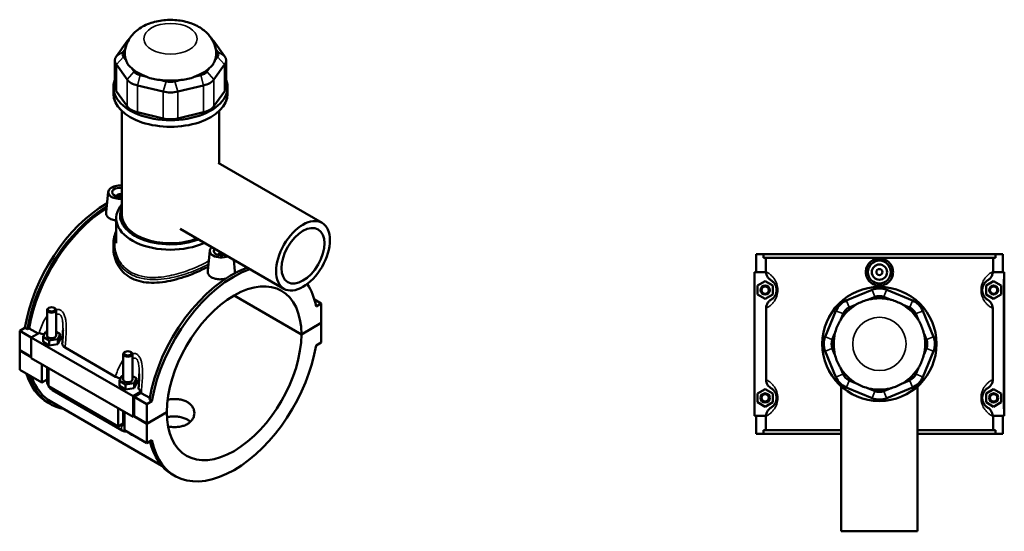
# Model space of a CAD drawing. Header units: millimetres. Extents: x -251 to 971, y -113 to 1159.
# Tile 8 of 8: x -102 to 544, y 823 to 1159. Entities that reach past the tile are written whole.
import ezdxf

# ---------------------------------------------------------------- set-up
doc = ezdxf.new("R2010")
doc.units = ezdxf.units.MM
doc.layers.add('Visible (ANSI)', color=7, linetype='Continuous', lineweight=50)
doc.layers.add('Visible Narrow (ANSI)', color=7, linetype='Continuous', lineweight=35)

msp = doc.modelspace()

# ---------------------------------------------------------------- linework, layer by layer
at = {"layer": 'Visible (ANSI)'}
for p, q in [((-31.61, 1144.96), (-38.63, 1135.18)), ((32.41, 1135.18), (25.39, 1144.96)), ((-34.01, 1138.16), (-32.78, 1139.87)), ((26.56, 1139.87), (27.79, 1138.16)), ((-39.58, 1132.42), (-39.58, 1114.82)), ((-32.26, 1132.4), (-34.01, 1134.84)), ((27.79, 1134.84), (26.04, 1132.4)), ((33.36, 1132.42), (33.36, 1114.82)), ((-38.63, 1129.66), (-31.61, 1119.87)), ((-26.99, 1125.06), (-28.74, 1127.5)), ((22.52, 1127.5), (20.77, 1125.06)), ((25.39, 1119.87), (32.41, 1129.66)), ((-18.7, 1121.7), (-22.93, 1122.71)), ((-5.98, 1118.66), (-10.21, 1119.67)), ((3.99, 1119.67), (-0.24, 1118.66)), ((16.71, 1122.71), (12.48, 1121.7)), ((-40.61, 1110.49), (-40.61, 1114.82)), ((-31.61, 1102.27), (-38.63, 1112.06)), ((-24.84, 1115.96), (-7.89, 1111.91)), ((1.67, 1111.91), (18.62, 1115.96)), ((32.41, 1112.06), (25.39, 1102.27)), ((34.39, 1110.49), (34.39, 1114.82)), ((-34.99, 1030.76), (-34.99, 1099.08)), ((28.76, 1064.82), (28.76, 1099.08)), ((-7.89, 1094.32), (-24.84, 1098.37)), ((18.62, 1098.37), (1.67, 1094.32)), ((28.15, 1065.17), (96.36, 1025.79)), ((-43.97, 1046.13), (-45.41, 1032.72)), ((-38.49, 1043.41), (-38.49, 1043.21)), ((-38.74, 1012.46), (-38.74, 1028.71)), ((3.15, 1021.87), (71.36, 982.49)), ((-40.61, 1011.26), (-40.61, 1009.44)), ((22.78, 1007.59), (21.34, 994.19)), ((28.27, 1004.68), (28.27, 1004.87)), ((32.27, 1004.68), (32.27, 1004.87)), ((381.27, 1005.23), (381.27, 993.43)), ((381.27, 1005.23), (386.08, 1005.23)), ((386.08, 1005.23), (538.46, 1005.23)), ((386.08, 1002.87), (386.08, 1005.23)), ((538.46, 1002.87), (386.08, 1002.87)), ((387.64, 993.76), (387.64, 1002.87)), ((536.91, 993.76), (536.91, 1002.87)), ((538.46, 1005.23), (538.46, 1002.87)), ((538.46, 1005.23), (543.27, 1005.23)), ((543.27, 1005.23), (543.27, 993.43)), ((38.4, 1001.52), (39.2, 994.13)), ((387.86, 993.43), (380.27, 993.43)), ((380.27, 993.43), (380.27, 899.03)), ((536.69, 993.43), (543.77, 993.43)), ((543.77, 993.43), (544.27, 993.43)), ((544.27, 899.03), (544.27, 993.43)), ((382.27, 984.52), (387.27, 987.41)), ((382.27, 978.75), (382.27, 984.52)), ((387.27, 987.41), (392.27, 984.52)), ((392.27, 984.52), (392.27, 978.75)), ((537.27, 987.41), (532.27, 984.52)), ((532.27, 984.52), (532.27, 978.75)), ((542.27, 984.52), (537.27, 987.41)), ((542.27, 978.75), (542.27, 984.52)), ((82.8, 952.45), (38.57, 977.99)), ((38.64, 978.03), (82.8, 952.54)), ((387.27, 975.86), (382.27, 978.75)), ((392.27, 978.75), (387.27, 975.86)), ((457.49, 981.75), (440.54, 974.73)), ((455.18, 975.38), (459.4, 977.13)), ((465.14, 977.13), (469.37, 975.38)), ((484.01, 974.73), (467.06, 981.75)), ((532.27, 978.75), (537.27, 975.86)), ((537.27, 975.86), (542.27, 978.75)), ((-82.87, 969.94), (-83.3, 969.7)), ((-79.48, 969.94), (-79.05, 969.7)), ((91.35, 975.42), (95.88, 972.8)), ((95.88, 972.8), (92.48, 970.84)), ((95.88, 960.09), (95.88, 972.8)), ((387.86, 969.62), (387.86, 922.85)), ((442.45, 970.11), (446.68, 971.86)), ((477.87, 971.86), (482.09, 970.11)), ((536.69, 922.85), (536.69, 969.62)), ((-84.17, 968.47), (-84.17, 951.74)), ((-78.17, 968.47), (-78.17, 951.74)), ((433.78, 967.97), (426.75, 951.02)), ((436.64, 961.83), (438.39, 966.05)), ((486.15, 966.05), (487.9, 961.83)), ((497.79, 951.02), (490.77, 967.97)), ((-102.11, 954.84), (-98.7, 956.81)), ((-97.03, 955.84), (-98.7, 956.81)), ((82.8, 952.54), (95.88, 960.09)), ((95.88, 960.01), (82.8, 952.45)), ((95.81, 960.05), (95.88, 960.01)), ((95.88, 947.29), (95.88, 960.01)), ((-102.11, 954.84), (-94.47, 950.43)), ((-102.11, 942.12), (-102.11, 954.84)), ((-95.93, 956.48), (-97.03, 955.84)), ((-89.97, 953.03), (-95.93, 956.48)), ((-89.1, 953.53), (-94.47, 950.43)), ((-94.47, 950.43), (-94.47, 936.9)), ((-94.47, 950.43), (-27.72, 911.89)), ((-86.75, 950.88), (-85.26, 954.1)), ((-86.75, 947.61), (-86.75, 950.88)), ((-82.67, 948.52), (-86.75, 950.88)), ((-85.26, 954.1), (-84.17, 954.26)), ((-78.17, 954.09), (-75.6, 952.6)), ((-75.6, 952.6), (-77.09, 949.38)), ((-75.6, 949.34), (-75.6, 952.6)), ((431.37, 949.1), (433.12, 953.33)), ((491.42, 953.33), (493.17, 949.1)), ((-86.75, 947.61), (-82.67, 945.25)), ((-77.09, 949.38), (-82.67, 948.52)), ((-82.67, 945.25), (-82.67, 948.52)), ((-82.67, 945.25), (-77.09, 946.12)), ((-77.09, 946.12), (-77.09, 949.38)), ((-77.09, 946.12), (-75.6, 949.34)), ((-72.26, 943.81), (-39.19, 924.71)), ((92.48, 945.33), (95.88, 947.29)), ((-102.11, 942.12), (-94.47, 937.72)), ((-102.11, 942.04), (-102.03, 942.08)), ((-102.11, 929.33), (-102.11, 942.04)), ((-94.47, 937.63), (-102.11, 942.04)), ((-34.11, 922.83), (-34.11, 939.57)), ((-32.81, 941.04), (-33.23, 940.79)), ((-29.41, 941.04), (-28.99, 940.79)), ((-28.11, 922.83), (-28.11, 939.57)), ((426.75, 941.45), (433.78, 924.5)), ((433.12, 939.14), (431.37, 943.36)), ((490.77, 924.5), (497.79, 941.45)), ((493.17, 943.36), (491.42, 939.14)), ((-94.47, 936.9), (-27.72, 898.36)), ((-87.54, 920.92), (-87.54, 932.9)), ((-84.17, 930.96), (-84.17, 922.14)), ((-102.11, 929.33), (-87.54, 920.92)), ((-83.3, 930.45), (-83.3, 918.47)), ((-36.69, 921.97), (-35.19, 925.19)), ((-35.19, 925.19), (-34.11, 925.36)), ((-28.11, 925.19), (-25.53, 923.7)), ((438.39, 926.41), (436.64, 930.64)), ((487.9, 930.64), (486.15, 926.41)), ((-84.17, 922.86), (-87.54, 920.92)), ((-83.3, 918.47), (-37.48, 892.01)), ((-36.69, 918.71), (-36.69, 921.97)), ((-32.61, 919.62), (-36.69, 921.97)), ((-36.69, 918.71), (-32.61, 916.35)), ((-27.03, 920.48), (-32.61, 919.62)), ((-32.61, 916.35), (-32.61, 919.62)), ((-25.53, 923.7), (-27.03, 920.48)), ((-27.03, 917.21), (-27.03, 920.48)), ((-27.03, 917.21), (-25.53, 920.43)), ((-25.53, 920.43), (-25.53, 923.7)), ((437.27, 918.28), (437.27, 823.23)), ((446.68, 920.6), (442.45, 922.35)), ((482.09, 922.35), (477.87, 920.6)), ((487.27, 918.28), (487.27, 823.23)), ((-80.55, 915.87), (-34.73, 889.41)), ((-32.61, 916.35), (-27.03, 917.21)), ((-27.72, 911.89), (-22.35, 914.99)), ((-27.72, 898.36), (-27.72, 911.89)), ((-22.5, 914.09), (-27.01, 911.49)), ((-27.01, 911.49), (-18.67, 906.67)), ((-27.01, 911.49), (-27.01, 898.77)), ((-16.74, 910.76), (-22.28, 913.95)), ((382.27, 913.72), (387.27, 916.61)), ((382.27, 907.95), (382.27, 913.72)), ((387.27, 916.61), (392.27, 913.72)), ((392.27, 913.72), (392.27, 907.95)), ((440.54, 917.73), (457.49, 910.71)), ((459.4, 915.33), (455.18, 917.08)), ((469.37, 917.08), (465.14, 915.33)), ((467.06, 910.71), (484.01, 917.73)), ((537.27, 916.61), (532.27, 913.72)), ((532.27, 913.72), (532.27, 907.95)), ((542.27, 913.72), (537.27, 916.61)), ((542.27, 907.95), (542.27, 913.72)), ((-82.05, 906.83), (-83.72, 907.8)), ((-81.29, 908.15), (-8.85, 866.33)), ((-15.26, 908.63), (-18.67, 906.67)), ((-18.67, 906.67), (-18.67, 893.95)), ((-15.26, 908.63), (-16.93, 909.6)), ((387.27, 905.06), (382.27, 907.95)), ((392.27, 907.95), (387.27, 905.06)), ((532.27, 907.95), (537.27, 905.06)), ((537.27, 905.06), (542.27, 907.95)), ((-37.48, 892.01), (-37.48, 903.99)), ((-34.11, 893.24), (-34.11, 902.05)), ((-33.23, 901.54), (-33.23, 889.56)), ((-27.01, 898.77), (-27.72, 898.36)), ((-18.67, 893.87), (-27.08, 898.73)), ((-27.01, 898.77), (-18.67, 893.95)), ((-18.67, 893.95), (-5.59, 901.5)), ((-5.59, 901.42), (-18.67, 893.87)), ((-5.66, 901.46), (-5.59, 901.42)), ((380.27, 899.03), (387.86, 899.03)), ((381.27, 899.03), (381.27, 887.23)), ((387.64, 889.59), (387.64, 898.71)), ((543.77, 899.03), (536.69, 899.03)), ((536.91, 889.59), (536.91, 898.71)), ((543.27, 899.03), (543.27, 887.23)), ((544.27, 899.03), (543.77, 899.03)), ((-34.11, 893.95), (-37.48, 892.01)), ((-18.67, 893.87), (-18.67, 881.15)), ((-33.23, 889.56), (-18.67, 881.15)), ((386.08, 887.23), (381.27, 887.23)), ((437.27, 889.59), (386.08, 889.59)), ((386.08, 887.23), (386.08, 889.59)), ((386.08, 887.23), (437.27, 887.23)), ((538.46, 889.59), (487.27, 889.59)), ((487.27, 887.23), (538.46, 887.23)), ((538.46, 889.59), (538.46, 887.23)), ((543.27, 887.23), (538.46, 887.23)), ((-18.67, 881.15), (-15.26, 883.12)), ((-0.28, 859.62), (-1.95, 860.59)), ((437.27, 823.23), (487.27, 823.23))]:
    msp.add_line(p, q, dxfattribs=at)
for centre, radius in [((462.27, 993.43), 7.5), ((462.27, 993.43), 5), ((462.27, 993.43), 2), ((387.27, 981.63), 3), ((387.27, 981.63), 2.4), ((462.27, 946.23), 37.5), ((537.27, 981.63), 3), ((537.27, 981.63), 2.4), ((387.27, 910.83), 3), ((387.27, 910.83), 2.4), ((537.27, 910.83), 3), ((537.27, 910.83), 2.4)]:
    msp.add_circle(centre, radius, dxfattribs=at)
for centre, radius, start, end in [((462.27, 970.2), 12.5, 67.5, 112.5), ((462.27, 946.23), 30, 76.31707, 103.68293), ((462.27, 970.2), 7.5, 67.5, 112.5), ((445.32, 963.18), 12.5, 112.5, 157.5), ((462.27, 946.23), 30, 121.31707, 148.68293), ((445.32, 963.18), 7.5, 112.5, 157.5), ((462.27, 946.23), 30, 105.17253, 119.82747), ((462.27, 946.23), 30, 60.17253, 74.82747), ((462.27, 946.23), 30, 31.31707, 58.68293), ((479.22, 963.18), 7.5, 22.5, 67.5), ((479.22, 963.18), 12.5, 22.5, 67.5), ((462.27, 946.23), 30, 150.17253, 164.82747), ((462.27, 946.23), 30, 15.17253, 29.82747), ((438.3, 946.23), 12.5, 157.5, 202.5), ((462.27, 946.23), 30, 166.31707, 193.68293), ((462.27, 946.23), 30, 346.31707, 13.68293), ((486.24, 946.23), 12.5, 337.5, 22.5), ((438.3, 946.23), 7.5, 157.5, 202.5), ((486.24, 946.23), 7.5, 337.5, 22.5), ((462.27, 946.23), 30, 195.17253, 209.82747), ((462.27, 946.23), 30, 330.17253, 344.82747), ((445.32, 929.28), 12.5, 202.5, 247.5), ((462.27, 946.23), 30, 211.31707, 238.68293), ((445.32, 929.28), 7.5, 202.5, 247.5), ((462.27, 946.23), 30, 301.31707, 328.68293), ((479.22, 929.28), 7.5, 292.5, 337.5), ((479.22, 929.28), 12.5, 292.5, 337.5), ((462.27, 946.23), 30, 240.17253, 254.82747), ((462.27, 946.23), 30, 285.17253, 299.82747), ((462.27, 946.23), 30, 256.31707, 283.68293), ((462.27, 922.26), 7.5, 247.5, 292.5), ((462.27, 922.26), 12.5, 247.5, 292.5)]:
    msp.add_arc(centre, radius, start, end, dxfattribs=at)
for centre, major_axis, start_param, end_param in [((-20.06, 1142.2), (-12.5, 0), 5.657988, 5.890486), ((13.84, 1142.2), (12.5, 0), 0.392699, 0.625197), ((-27.08, 1136.5), (-7.5, 0), 5.890486, 6.675884), ((20.86, 1136.5), (7.5, 0), 5.890486, 6.675884), ((-27.08, 1132.42), (-12.5, 0), 5.890486, 6.675884), ((-3.11, 1136.5), (-30, 0), 6.276962, 6.521997), ((-3.11, 1136.5), (30, 0), 6.044373, 6.289408), ((20.86, 1132.42), (12.5, 0), 5.890486, 6.675884), ((-3.11, 1136.5), (30, 0), 3.688179, 4.165803), ((-20.06, 1126.71), (-7.5, 0), 0.392699, 1.178097), ((-3.11, 1136.5), (30, 0), 5.258975, 5.736599), ((13.84, 1126.71), (-7.5, 0), 1.963495, 2.748894), ((-3.11, 1114.82), (-37.5, 0), 6.048278, 9.659685), ((-20.06, 1122.63), (-12.5, 0), 0.392699, 1.178097), ((-3.11, 1136.5), (30, 0), 4.473577, 4.951201), ((-3.11, 1122.66), (-7.5, 0), 1.178097, 1.963495), ((13.84, 1122.63), (12.5, 0), 5.105088, 5.890486), ((-27.08, 1114.82), (-12.5, 0), 0, 0.392699), ((-3.11, 1118.58), (12.5, 0), 4.31969, 5.105088), ((20.86, 1114.82), (12.5, 0), 5.890486, 6.283185), ((-3.11, 1110.49), (-37.5, 0), 0, 3.141593), ((-20.06, 1105.04), (-12.5, 0), 0.392699, 1.178097), ((13.84, 1105.04), (-12.5, 0), 1.963495, 2.748894), ((-3.11, 1100.98), (-12.5, 0), 1.178097, 1.963495), ((-36.49, 1045.86), (-7.5, 0), 4.510971, 8.055399), ((-36.49, 1045.86), (-5, 0), 4.407604, 8.158767), ((-36.49, 1043.41), (-2, 0), 3.863994, 6.460896), ((-44.83, 975.15), (-38.89, -67.36), 3.925907, 5.295511), ((-43.16, 974.19), (38.89, 67.36), 0.818748, 2.153918), ((-43.16, 974.19), (-38.13, -66.03), 3.963667, 5.291407), ((-3.11, 1028.71), (-35.63, 0), 5.820231, 8.528123), ((-3.11, 1030.76), (-33.13, 0), 6.007593, 8.443247), ((-3.11, 1030.76), (-31.88, 0), 0, 2.152263), ((30.27, 1007.32), (-7.5, 0), 5.679497, 8.45767), ((30.27, 1007.32), (-5, 0), 5.772289, 8.364878), ((30.27, 1004.87), (-2, 0), 4.532293, 6.460896), ((30.27, 1004.87), (2, 0), 6.105475, 6.463282), ((36.94, 927.94), (38.89, 67.36), 0.594087, 2.153918), ((38.61, 926.98), (-38.89, -67.36), 3.73568, 5.295511), ((38.61, 926.98), (31.25, 54.13), 5.498587, 8.63858), ((38.61, 926.98), (38.89, 67.36), 5.700064, 6.00555), ((-81.17, 968.47), (3, 0), 2.356194, 7.068583), ((-81.17, 951.74), (-3, 0), 0, 3.141593), ((-81.17, 948.47), (7.5, 0), 0.250955, 0.732403), ((38.61, 926.98), (-31.25, -54.13), 5.498587, 8.63858), ((38.61, 926.98), (-38.89, -67.36), 5.700064, 8.437103), ((-31.11, 939.57), (3, 0), 2.356194, 7.068583), ((-44.83, 975.15), (-38.89, -67.36), 5.785071, 6.283185), ((-43.16, 974.19), (-38.89, -67.36), 5.785071, 6.48154), ((-43.16, 974.19), (-38.13, -66.03), 5.823191, 6.283185), ((-31.11, 922.83), (-3, 0), 0, 3.141593), ((-31.11, 919.57), (7.5, 0), 0.250955, 0.732403), ((36.94, 927.94), (-38.89, -67.36), 5.731143, 6.283185)]:
    msp.add_ellipse(centre, major_axis=major_axis, ratio=0.57735, start_param=start_param, end_param=end_param, dxfattribs=at)
for centre, major_axis in [((83.86, 1004.14), (12.5, 21.65)), ((83.86, 1004.14), (10, 17.32)), ((-81.17, 968.96), (-2.4, 0)), ((-31.11, 940.06), (-2.4, 0))]:
    msp.add_ellipse(centre, major_axis=major_axis, ratio=0.57735, dxfattribs=at)
for points, knots in [([(26.89, 1136.61), (26.87, 1138.75), (26.45, 1140.88), (24.97, 1144.91), (23.87, 1146.78), (21.01, 1150.38), (19.19, 1151.98), (14.75, 1154.99), (12.06, 1156.22), (6.18, 1158.12), (2.96, 1158.71), (-3.52, 1159.13), (-6.78, 1158.98), (-13.15, 1157.93), (-16.28, 1157.03), (-22.16, 1154.32), (-24.95, 1152.54), (-29.25, 1148.09), (-30.91, 1145.69), (-32.67, 1140.9), (-33.09, 1138.76), (-33.11, 1136.61)], [5.50401, 5.50401, 5.50401, 5.50401, 5.706621, 5.706621, 5.927202, 5.927202, 6.201797, 6.201797, 6.558543, 6.558543, 6.954801, 6.954801, 7.346992, 7.346992, 7.74142, 7.74142, 8.130122, 8.130122, 8.429783, 8.429783, 8.633157, 8.633157, 8.633157, 8.633157]), ([(-32.26, 1132.4), (-31.89, 1131.33), (-31.38, 1130.36), (-30.82, 1129.58), (-30.27, 1128.81), (-29.56, 1128.07), (-28.74, 1127.5)], [-0.4379883, -0.4379883, -0.4379883, -0.4379883, 0, 0, 0, 0.4379883, 0.4379883, 0.4379883, 0.4379883]), ([(22.52, 1127.5), (23.34, 1128.07), (24.05, 1128.81), (24.6, 1129.58), (25.16, 1130.36), (25.67, 1131.33), (26.04, 1132.4)], [-0.4379883, -0.4379883, -0.4379883, -0.4379883, 0, 0, 0, 0.4379883, 0.4379883, 0.4379883, 0.4379883]), ([(-18.7, 1121.7), (-17.37, 1121.03), (-15.94, 1120.53), (-14.59, 1120.21), (-13.24, 1119.89), (-11.73, 1119.69), (-10.21, 1119.67)], [-0.4379883, -0.4379883, -0.4379883, -0.4379883, 0, 0, 0, 0.4379883, 0.4379883, 0.4379883, 0.4379883]), ([(3.99, 1119.67), (5.51, 1119.69), (7.02, 1119.89), (8.37, 1120.21), (9.72, 1120.53), (11.14, 1121.03), (12.48, 1121.7)], [-0.4379883, -0.4379883, -0.4379883, -0.4379883, 0, 0, 0, 0.4379883, 0.4379883, 0.4379883, 0.4379883]), ([(-38.73, 1027.27), (-39.14, 1027.31), (-39.53, 1027.37), (-41.02, 1027.67), (-42.03, 1028.04), (-43.62, 1028.96), (-44.31, 1029.56), (-45.22, 1030.92), (-45.44, 1031.67), (-45.43, 1032.49), (-45.42, 1032.61), (-45.41, 1032.72)], [2.242714, 2.242714, 2.242714, 2.242714, 2.360736, 2.360736, 2.698215, 2.698215, 3.035694, 3.035694, 3.373173, 3.373173, 3.428959, 3.428959, 3.428959, 3.428959]), ([(-40.61, 1011.26), (-40.61, 1012.06), (-40.57, 1012.86), (-40.4, 1014.44), (-40.28, 1015.22), (-39.96, 1016.77), (-39.75, 1017.52), (-39.29, 1018.96), (-39.03, 1019.65), (-38.74, 1020.32)], [25.886316, 25.886316, 25.886316, 25.886316, 26.185313, 26.185313, 26.481992, 26.481992, 26.774257, 26.774257, 27.047153, 27.047153, 27.047153, 27.047153]), ([(21.65, 997.03), (20.42, 996.37), (19.11, 995.7), (15.66, 994.05), (13.44, 993.07), (8.82, 991.25), (6.42, 990.4), (1.61, 988.92), (-0.79, 988.28), (-5.44, 987.29), (-7.84, 986.89), (-12.64, 986.43), (-15.04, 986.37), (-19.65, 986.66), (-21.88, 987.02), (-26.02, 988.18), (-27.93, 988.98), (-31.33, 990.95), (-32.91, 992.16), (-35.67, 994.98), (-36.86, 996.59), (-38.75, 1000.06), (-39.46, 1001.92), (-40.39, 1005.68), (-40.61, 1007.6), (-40.61, 1009.44)], [6.000791, 6.000791, 6.000791, 6.000791, 6.480829, 6.480829, 7.200111, 7.200111, 7.919393, 7.919393, 8.638675, 8.638675, 9.35978, 9.35978, 10.080885, 10.080885, 10.80199, 10.80199, 11.523094, 11.523094, 12.244199, 12.244199, 12.965304, 12.965304, 13.686409, 13.686409, 14.407514, 14.407514, 14.407514, 14.407514]), ([(471.24, 993.43), (471.24, 992.31), (471.01, 991.11), (470.09, 988.91), (469.4, 987.9), (467.81, 986.32), (466.8, 985.64), (464.6, 984.73), (463.4, 984.51), (461.15, 984.51), (459.95, 984.73), (457.75, 985.64), (456.74, 986.32), (455.14, 987.9), (454.45, 988.91), (453.53, 991.11), (453.31, 992.31), (453.31, 994.56), (453.53, 995.76), (454.45, 997.96), (455.14, 998.96), (456.74, 1000.54), (457.75, 1001.22), (459.95, 1002.13), (461.15, 1002.35), (463.4, 1002.35), (464.6, 1002.13), (466.8, 1001.22), (467.81, 1000.54), (469.4, 998.96), (470.09, 997.96), (471.01, 995.76), (471.24, 994.56), (471.24, 993.43)], [0, 0, 0, 0, 0.337479, 0.337479, 0.674958, 0.674958, 1.012033, 1.012033, 1.349107, 1.349107, 1.686182, 1.686182, 2.023257, 2.023257, 2.360736, 2.360736, 2.698215, 2.698215, 3.035694, 3.035694, 3.373173, 3.373173, 3.710248, 3.710248, 4.047322, 4.047322, 4.384397, 4.384397, 4.721472, 4.721472, 5.058951, 5.058951, 5.39643, 5.39643, 5.39643, 5.39643]), ([(33.11, 989.08), (32.18, 988.86), (31.19, 988.72), (29.13, 988.62), (27.93, 988.69), (25.73, 989.13), (24.72, 989.5), (23.92, 989.96), (23.13, 990.42), (22.44, 991.02), (21.54, 992.38), (21.32, 993.13), (21.32, 993.95), (21.33, 994.07), (21.34, 994.19)], [4.44075, 4.44075, 4.44075, 4.44075, 4.721472, 4.721472, 5.058951, 5.058951, 5.39643, 5.39643, 5.39643, 5.733909, 5.733909, 6.071388, 6.071388, 6.127174, 6.127174, 6.127174, 6.127174]), ([(39.19, 994.13), (39.21, 994.04), (39.21, 993.94), (39.21, 993.41), (39.08, 992.95), (38.83, 992.5)], [3.3191515, 3.3191515, 3.3191515, 3.3191515, 3.3731728, 3.3731728, 3.6211247, 3.6211247, 3.6211247, 3.6211247]), ([(387.86, 993.43), (387.88, 992.83), (387.99, 992.23), (388.4, 991.01), (388.72, 990.4), (389.65, 989.14), (390.33, 988.54), (391.09, 988.09)], [-0.6534009, -0.6534009, -0.6534009, -0.6534009, -0.4708873, -0.4708873, -0.2673709, -0.2673709, 0, 0, 0, 0]), ([(533.45, 988.09), (534.07, 988.45), (534.63, 988.91), (535.58, 990), (535.96, 990.63), (536.5, 991.98), (536.66, 992.7), (536.69, 993.43)], [-0.6743181, -0.6743181, -0.6743181, -0.6743181, -0.4592679, -0.4592679, -0.2415207, -0.2415207, -0.0216276, -0.0216276, -0.0216276, -0.0216276]), ([(391.09, 988.09), (391.23, 988.01), (391.38, 987.91), (391.79, 987.63), (392.07, 987.41), (392.62, 986.9), (392.88, 986.63), (393.36, 986.02), (393.59, 985.7), (393.95, 985.05), (394.09, 984.77), (394.36, 984.1), (394.5, 983.7), (394.66, 982.95), (394.72, 982.62), (394.76, 982.07), (394.77, 981.85), (394.77, 981.63), (394.77, 981.42), (394.76, 981.2), (394.72, 980.64), (394.66, 980.31), (394.5, 979.56), (394.36, 979.16), (394.09, 978.49), (393.95, 978.21), (393.59, 977.57), (393.36, 977.24), (392.88, 976.63), (392.62, 976.36), (392.07, 975.86), (391.79, 975.64), (391.38, 975.35), (391.23, 975.26), (391.09, 975.18)], [0.742388, 0.742388, 0.742388, 0.742388, 1.062138, 1.062138, 1.567436, 1.567436, 1.970595, 1.970595, 2.320708, 2.320708, 2.548194, 2.548194, 2.813573, 2.813573, 3.00426, 3.00426, 3.12344, 3.12344, 3.12344, 3.24262, 3.24262, 3.433307, 3.433307, 3.698686, 3.698686, 3.926172, 3.926172, 4.276286, 4.276286, 4.679444, 4.679444, 5.184742, 5.184742, 5.504492, 5.504492, 5.504492, 5.504492]), ([(533.45, 975.18), (533.32, 975.26), (533.17, 975.35), (532.75, 975.64), (532.47, 975.86), (531.93, 976.36), (531.67, 976.63), (531.18, 977.24), (530.95, 977.57), (530.59, 978.21), (530.45, 978.49), (530.18, 979.16), (530.05, 979.56), (529.88, 980.31), (529.83, 980.64), (529.78, 981.2), (529.77, 981.42), (529.77, 981.63), (529.77, 981.85), (529.78, 982.07), (529.83, 982.62), (529.88, 982.95), (530.05, 983.7), (530.18, 984.1), (530.45, 984.77), (530.59, 985.05), (530.95, 985.7), (531.18, 986.02), (531.67, 986.63), (531.93, 986.9), (532.47, 987.41), (532.75, 987.63), (533.17, 987.91), (533.32, 988.01), (533.45, 988.09)], [0.742388, 0.742388, 0.742388, 0.742388, 1.062138, 1.062138, 1.567437, 1.567437, 1.970595, 1.970595, 2.320708, 2.320708, 2.548194, 2.548194, 2.813573, 2.813573, 3.00426, 3.00426, 3.12344, 3.12344, 3.12344, 3.24262, 3.24262, 3.433307, 3.433307, 3.698686, 3.698686, 3.926172, 3.926172, 4.276285, 4.276285, 4.679443, 4.679443, 5.184742, 5.184742, 5.504492, 5.504492, 5.504492, 5.504492]), ([(391.09, 975.18), (390.48, 974.81), (389.92, 974.35), (388.97, 973.26), (388.59, 972.64), (388.01, 971.22), (387.86, 970.42), (387.86, 969.62)], [-0.6743181, -0.6743181, -0.6743181, -0.6743181, -0.4592679, -0.4592679, -0.2415207, -0.2415207, 0, 0, 0, 0]), ([(536.69, 969.62), (536.69, 970.3), (536.58, 970.97), (536.14, 972.26), (535.83, 972.86), (534.89, 974.12), (534.22, 974.72), (533.45, 975.18)], [-0.6750469, -0.6750469, -0.6750469, -0.6750469, -0.4708873, -0.4708873, -0.2673709, -0.2673709, 0, 0, 0, 0]), ([(-89.1, 953.53), (-88.66, 953.29), (-88.16, 953.09), (-87.08, 952.78), (-86.52, 952.68), (-85.95, 952.61)], [-0.6534009, -0.6534009, -0.6534009, -0.6534009, -0.4708873, -0.4708873, -0.2941174, -0.2941174, -0.2941174, -0.2941174]), ([(-73.67, 955.54), (-73.67, 954.96), (-73.68, 954.38), (-73.72, 953.2), (-73.74, 952.61), (-73.8, 951.41), (-73.83, 950.81), (-73.9, 949.61), (-73.94, 949.01), (-74.03, 947.8), (-74.07, 947.2), (-74.12, 946.59)], [4.5710526, 4.5710526, 4.5710526, 4.5710526, 4.7654316, 4.7654316, 4.9598106, 4.9598106, 5.1541896, 5.1541896, 5.3485686, 5.3485686, 5.5429476, 5.5429476, 5.5429476, 5.5429476]), ([(-74.12, 946.59), (-74.13, 946.45), (-74.12, 946.31), (-74.06, 945.75), (-73.89, 945.34), (-73.29, 944.52), (-72.83, 944.13), (-72.26, 943.81)], [-0.533321, -0.533321, -0.533321, -0.533321, -0.4592679, -0.4592679, -0.2415207, -0.2415207, 0, 0, 0, 0]), ([(-39.19, 924.71), (-38.71, 924.44), (-38.16, 924.21), (-37.02, 923.88), (-36.46, 923.77), (-35.88, 923.71)], [-0.6750469, -0.6750469, -0.6750469, -0.6750469, -0.4708873, -0.4708873, -0.2941174, -0.2941174, -0.2941174, -0.2941174]), ([(-23.61, 926.63), (-23.61, 926.06), (-23.62, 925.47), (-23.65, 924.3), (-23.68, 923.7), (-23.73, 922.51), (-23.77, 921.91), (-23.84, 920.71), (-23.88, 920.1), (-23.96, 918.9), (-24.01, 918.29), (-24.05, 917.69)], [4.5710526, 4.5710526, 4.5710526, 4.5710526, 4.7654316, 4.7654316, 4.9598106, 4.9598106, 5.1541896, 5.1541896, 5.3485686, 5.3485686, 5.5429476, 5.5429476, 5.5429476, 5.5429476]), ([(-84.17, 922.14), (-84.17, 921.61), (-84.1, 921.11), (-83.87, 920.13), (-83.7, 919.66), (-83.43, 919.08), (-83.37, 918.94), (-83.3, 918.81)], [1.5707963, 1.5707963, 1.5707963, 1.5707963, 1.8849556, 1.8849556, 2.1991149, 2.1991149, 2.2930913, 2.2930913, 2.2930913, 2.2930913]), ([(-83, 918.29), (-82.92, 918.17), (-82.84, 918.05), (-82.46, 917.52), (-82.14, 917.14), (-81.41, 916.45), (-81.01, 916.13), (-80.55, 915.87)], [2.4192976, 2.4192976, 2.4192976, 2.4192976, 2.5132741, 2.5132741, 2.8274334, 2.8274334, 3.1415927, 3.1415927, 3.1415927, 3.1415927]), ([(387.86, 922.85), (387.86, 922.17), (387.97, 921.49), (388.4, 920.21), (388.72, 919.6), (389.65, 918.34), (390.33, 917.74), (391.09, 917.29)], [-0.6750469, -0.6750469, -0.6750469, -0.6750469, -0.4708873, -0.4708873, -0.2673709, -0.2673709, 0, 0, 0, 0]), ([(533.45, 917.29), (534.07, 917.65), (534.63, 918.11), (535.58, 919.2), (535.96, 919.83), (536.53, 921.25), (536.69, 922.04), (536.69, 922.85)], [-0.6743181, -0.6743181, -0.6743181, -0.6743181, -0.4592679, -0.4592679, -0.2415207, -0.2415207, 0, 0, 0, 0]), ([(-24.05, 917.69), (-24.06, 917.55), (-24.06, 917.41), (-23.99, 916.84), (-23.82, 916.43), (-23.25, 915.66), (-22.85, 915.3), (-22.35, 914.99)], [-0.533321, -0.533321, -0.533321, -0.533321, -0.4592679, -0.4592679, -0.2415207, -0.2415207, -0.0216276, -0.0216276, -0.0216276, -0.0216276]), ([(391.09, 917.29), (391.23, 917.21), (391.38, 917.11), (391.79, 916.83), (392.07, 916.61), (392.62, 916.1), (392.88, 915.83), (393.36, 915.22), (393.59, 914.9), (393.95, 914.25), (394.09, 913.97), (394.36, 913.3), (394.5, 912.9), (394.66, 912.15), (394.72, 911.82), (394.76, 911.27), (394.77, 911.05), (394.77, 910.83), (394.77, 910.62), (394.76, 910.4), (394.72, 909.84), (394.66, 909.51), (394.5, 908.76), (394.36, 908.36), (394.09, 907.69), (393.95, 907.41), (393.59, 906.77), (393.36, 906.44), (392.88, 905.83), (392.62, 905.56), (392.07, 905.06), (391.79, 904.84), (391.38, 904.55), (391.23, 904.46), (391.09, 904.38)], [0.742388, 0.742388, 0.742388, 0.742388, 1.062138, 1.062138, 1.567436, 1.567436, 1.970595, 1.970595, 2.320708, 2.320708, 2.548194, 2.548194, 2.813573, 2.813573, 3.00426, 3.00426, 3.12344, 3.12344, 3.12344, 3.24262, 3.24262, 3.433307, 3.433307, 3.698686, 3.698686, 3.926172, 3.926172, 4.276285, 4.276285, 4.679444, 4.679444, 5.184742, 5.184742, 5.504492, 5.504492, 5.504492, 5.504492]), ([(533.45, 904.38), (533.32, 904.46), (533.17, 904.55), (532.75, 904.84), (532.47, 905.06), (531.93, 905.56), (531.67, 905.83), (531.18, 906.44), (530.95, 906.77), (530.59, 907.41), (530.45, 907.69), (530.18, 908.36), (530.05, 908.76), (529.88, 909.51), (529.83, 909.84), (529.78, 910.4), (529.77, 910.62), (529.77, 910.83), (529.77, 911.05), (529.78, 911.27), (529.83, 911.82), (529.88, 912.15), (530.05, 912.9), (530.18, 913.3), (530.45, 913.97), (530.59, 914.25), (530.95, 914.9), (531.18, 915.22), (531.67, 915.83), (531.93, 916.1), (532.47, 916.61), (532.75, 916.83), (533.17, 917.11), (533.32, 917.21), (533.45, 917.29)], [0.742279, 0.742279, 0.742279, 0.742279, 1.062031, 1.062031, 1.567329, 1.567329, 1.970487, 1.970487, 2.3206, 2.3206, 2.548086, 2.548086, 2.813464, 2.813464, 3.004151, 3.004151, 3.123331, 3.123331, 3.123331, 3.242511, 3.242511, 3.433198, 3.433198, 3.698576, 3.698576, 3.926062, 3.926062, 4.276175, 4.276175, 4.679333, 4.679333, 5.184631, 5.184631, 5.504383, 5.504383, 5.504383, 5.504383]), ([(-5.06, 909.63), (-4.4, 909.74), (-3.75, 909.83), (-2.13, 910), (-1.11, 910.05), (0.91, 910.02), (1.91, 909.94), (3.84, 909.64), (4.77, 909.41), (6.49, 908.83), (7.28, 908.47), (7.98, 908.07)], [8.114249, 8.114249, 8.114249, 8.114249, 8.307308, 8.307308, 8.604021, 8.604021, 8.900735, 8.900735, 9.197449, 9.197449, 9.494162, 9.494162, 9.494162, 9.494162]), ([(7.98, 908.07), (8.68, 907.66), (9.33, 907.19), (10.48, 906.11), (10.98, 905.52), (11.78, 904.25), (12.08, 903.57), (12.48, 902.2), (12.57, 901.51), (12.57, 900.18), (12.48, 899.48), (12.08, 898.12), (11.78, 897.45), (10.98, 896.18), (10.48, 895.58), (9.33, 894.51), (8.68, 894.04), (7.28, 893.23), (6.49, 892.87), (4.77, 892.29), (3.84, 892.06), (1.91, 891.75), (0.91, 891.67), (-1.11, 891.64), (-2.13, 891.69), (-3.64, 891.85), (-4.19, 891.92), (-4.74, 892.01)], [0, 0, 0, 0, 0.296714, 0.296714, 0.593427, 0.593427, 0.890141, 0.890141, 1.186854, 1.186854, 1.483526, 1.483526, 1.780198, 1.780198, 2.076869, 2.076869, 2.373541, 2.373541, 2.670212, 2.670212, 2.966884, 2.966884, 3.263555, 3.263555, 3.560227, 3.560227, 3.721896, 3.721896, 3.721896, 3.721896]), ([(7.98, 896.54), (7.28, 896.94), (6.49, 897.3), (4.78, 897.9), (3.85, 898.14), (1.92, 898.47), (0.91, 898.57), (-1.11, 898.64), (-2.13, 898.61), (-3.89, 898.46), (-4.69, 898.35), (-5.49, 898.22)], [0, 0, 0, 0, 0.296243, 0.296243, 0.592485, 0.592485, 0.888728, 0.888728, 1.184971, 1.184971, 1.420004, 1.420004, 1.420004, 1.420004]), ([(391.09, 904.38), (390.48, 904.01), (389.92, 903.55), (388.97, 902.46), (388.59, 901.84), (388.04, 900.48), (387.89, 899.76), (387.86, 899.03)], [-0.6743181, -0.6743181, -0.6743181, -0.6743181, -0.4592679, -0.4592679, -0.2415207, -0.2415207, -0.0216276, -0.0216276, -0.0216276, -0.0216276]), ([(536.69, 899.03), (536.66, 899.64), (536.55, 900.24), (536.14, 901.46), (535.83, 902.06), (534.89, 903.32), (534.22, 903.92), (533.45, 904.38)], [-0.6534009, -0.6534009, -0.6534009, -0.6534009, -0.4708873, -0.4708873, -0.2673709, -0.2673709, 0, 0, 0, 0]), ([(9.95, 895.09), (9.94, 895.11), (9.92, 895.12), (9.33, 895.66), (8.68, 896.14), (7.98, 896.54)], [9.1749248, 9.1749248, 9.1749248, 9.1749248, 9.1832276, 9.1832276, 9.4794703, 9.4794703, 9.4794703, 9.4794703]), ([(-34.73, 889.41), (-34.28, 889.15), (-33.76, 888.93), (-32.75, 888.73), (-32.3, 888.7), (-31.82, 888.75)], [3.1415927, 3.1415927, 3.1415927, 3.1415927, 3.4557519, 3.4557519, 3.6781723, 3.6781723, 3.6781723, 3.6781723]), ([(-28.32, 886.73), (-28.33, 886.71), (-28.35, 886.7), (-28.42, 886.63), (-28.5, 886.6), (-28.66, 886.6), (-28.72, 886.61), (-28.84, 886.65), (-28.92, 886.68), (-29.07, 886.77), (-29.14, 886.82), (-29.3, 886.95), (-29.38, 887.02), (-29.62, 887.25), (-29.78, 887.42), (-29.94, 887.62), (-29.98, 887.66), (-30.01, 887.7)], [1.8391179, 1.8391179, 1.8391179, 1.8391179, 1.8555374, 1.8555374, 1.9190109, 1.9190109, 1.9507476, 1.9507476, 1.9824844, 1.9824844, 2.0142211, 2.0142211, 2.0459578, 2.0459578, 2.1094313, 2.1094313, 2.1258508, 2.1258508, 2.1258508, 2.1258508])]:
    msp.add_open_spline(points, degree=3, knots=knots, dxfattribs=at)
for points in [[(387.65, 993.43), (387.64, 993.54), (387.64, 993.65), (387.64, 993.76)], [(536.91, 993.76), (536.91, 993.65), (536.9, 993.54), (536.9, 993.43)], [(447.35, 972.26), (447.13, 972.13), (446.9, 972), (446.68, 971.86)], [(455.18, 975.38), (454.92, 975.32), (454.67, 975.25), (454.42, 975.19)], [(470.13, 975.19), (469.87, 975.25), (469.62, 975.32), (469.37, 975.38)], [(477.87, 971.86), (477.64, 972), (477.42, 972.13), (477.19, 972.26)], [(436.64, 961.83), (436.51, 961.6), (436.38, 961.38), (436.25, 961.15)], [(488.3, 961.15), (488.17, 961.38), (488.04, 961.6), (487.9, 961.83)], [(433.32, 954.08), (433.25, 953.83), (433.19, 953.58), (433.12, 953.33)], [(491.42, 953.33), (491.36, 953.58), (491.3, 953.83), (491.23, 954.08)], [(433.12, 939.14), (433.19, 938.88), (433.25, 938.63), (433.32, 938.38)], [(491.23, 938.38), (491.3, 938.63), (491.36, 938.88), (491.42, 939.14)], [(436.25, 931.31), (436.38, 931.08), (436.51, 930.86), (436.64, 930.64)], [(487.9, 930.64), (488.04, 930.86), (488.17, 931.08), (488.3, 931.31)], [(446.68, 920.6), (446.9, 920.47), (447.13, 920.34), (447.35, 920.21)], [(477.19, 920.21), (477.42, 920.34), (477.64, 920.47), (477.87, 920.6)], [(-22.35, 914.99), (-22.4, 914.69), (-22.45, 914.39), (-22.5, 914.09)], [(-22.28, 913.95), (-22.35, 914), (-22.43, 914.04), (-22.5, 914.09)], [(454.42, 917.28), (454.67, 917.21), (454.92, 917.14), (455.18, 917.08)], [(469.37, 917.08), (469.62, 917.14), (469.87, 917.21), (470.13, 917.28)], [(387.64, 898.71), (387.64, 898.82), (387.64, 898.92), (387.65, 899.03)], [(536.9, 899.03), (536.9, 898.92), (536.91, 898.82), (536.91, 898.71)]]:
    msp.add_open_spline(points, degree=3, dxfattribs=at)
at = {"layer": 'Visible Narrow (ANSI)'}
for p, q in [((-30.72, 1145.54), (-31.61, 1144.96)), ((24.5, 1145.54), (25.39, 1144.96)), ((-38.63, 1135.18), (-34.01, 1138.16)), ((27.79, 1138.16), (32.41, 1135.18)), ((-34.01, 1134.84), (-38.63, 1129.66)), ((27.79, 1134.84), (32.41, 1129.66)), ((-38.63, 1112.06), (-38.63, 1129.66)), ((-26.99, 1125.06), (-31.61, 1119.87)), ((20.77, 1125.06), (25.39, 1119.87)), ((32.41, 1129.66), (32.41, 1112.06)), ((-31.61, 1119.87), (-31.61, 1102.27)), ((-22.93, 1122.71), (-24.84, 1115.96)), ((-5.98, 1118.66), (-7.89, 1111.91)), ((-0.24, 1118.66), (1.67, 1111.91)), ((16.71, 1122.71), (18.62, 1115.96)), ((25.39, 1102.27), (25.39, 1119.87)), ((-24.84, 1098.37), (-24.84, 1115.96)), ((-7.89, 1111.91), (-7.89, 1094.32)), ((1.67, 1094.32), (1.67, 1111.91)), ((18.62, 1115.96), (18.62, 1098.37)), ((543.77, 988.71), (543.77, 903.75)), ((459.31, 977.36), (457.59, 981.52)), ((465.24, 977.36), (466.96, 981.52)), ((440.64, 974.5), (442.36, 970.34)), ((482.19, 970.34), (483.91, 974.5)), ((438.16, 966.15), (434.01, 967.87)), ((486.38, 966.15), (490.54, 967.87)), ((431.14, 949.2), (426.99, 950.92)), ((493.4, 949.2), (497.56, 950.92)), ((431.14, 943.27), (426.99, 941.54)), ((493.4, 943.27), (497.56, 941.54)), ((438.16, 926.32), (434.01, 924.6)), ((486.38, 926.32), (490.54, 924.6)), ((442.36, 922.12), (440.64, 917.97)), ((482.19, 922.12), (483.91, 917.97)), ((459.31, 915.1), (457.59, 910.94)), ((465.24, 915.1), (466.96, 910.94))]:
    msp.add_line(p, q, dxfattribs=at)
msp.add_circle((462.27, 946.23), 17.5, dxfattribs=at)
msp.add_ellipse((-3.11, 1146.62), major_axis=(-17.5, 0), ratio=0.57735, dxfattribs=at)
for centre, major_axis, start_param, end_param in [((-81.17, 922.14), (-3, 0), 0, 0.785398), ((-79.05, 918.47), (-1.5, -2.6), 5.497787, 6.283185), ((-33.23, 892.01), (-1.5, -2.6), 4.354069, 6.283185), ((-31.11, 893.24), (-3, 0), 0, 0.785398)]:
    msp.add_ellipse(centre, major_axis=major_axis, ratio=0.57735, start_param=start_param, end_param=end_param, dxfattribs=at)
for points, knots in [([(22.04, 1000.74), (20.93, 1000.11), (19.75, 999.48), (14.93, 997.07), (10.87, 995.35), (2.64, 992.54), (-1.51, 991.41), (-10.6, 989.85), (-15.54, 989.61), (-22.71, 990.7), (-25.22, 991.43), (-28.9, 993.16), (-30.21, 993.96), (-34.34, 997.1), (-36.55, 1000.03), (-38.82, 1005.38), (-39.37, 1007.62), (-39.81, 1012.65), (-39.53, 1015.46), (-38.73, 1018.12)], [17.321719, 17.321719, 17.321719, 17.321719, 17.775772, 17.775772, 19.100151, 19.100151, 20.354901, 20.354901, 21.88022, 21.88022, 22.780004, 22.780004, 23.342615, 23.342615, 24.715063, 24.715063, 25.602708, 25.602708, 26.688688, 26.688688, 26.688688, 26.688688]), ([(-40.61, 1011.26), (-40.61, 1010.52), (-40.57, 1009.79), (-40.27, 1006.75), (-39.69, 1004.48), (-37.3, 999.03), (-35, 996.03), (-30.72, 992.8), (-29.36, 991.98), (-25.56, 990.18), (-22.97, 989.41), (-15.58, 988.21), (-10.5, 988.39), (-1.17, 989.88), (3.09, 990.98), (11.51, 993.76), (15.66, 995.48), (20.18, 997.73), (21.01, 998.16), (21.81, 998.59)], [-25.886316, -25.886316, -25.886316, -25.886316, -25.602708, -25.602708, -24.715063, -24.715063, -23.342615, -23.342615, -22.780004, -22.780004, -21.88022, -21.88022, -20.354901, -20.354901, -19.100151, -19.100151, -17.775772, -17.775772, -17.466755, -17.466755, -17.466755, -17.466755]), ([(387.86, 969.62), (388.22, 969.8), (388.63, 970.03), (389.6, 970.64), (390.17, 971.04), (391.26, 971.97), (391.77, 972.46), (392.74, 973.58), (393.2, 974.18), (393.92, 975.36), (394.19, 975.88), (394.74, 977.1), (395, 977.84), (395.33, 979.21), (395.44, 979.82), (395.54, 980.84), (395.55, 981.24), (395.55, 981.63), (395.55, 982.03), (395.54, 982.43), (395.44, 983.44), (395.33, 984.05), (395, 985.43), (394.74, 986.16), (394.19, 987.39), (393.92, 987.9), (393.2, 989.08), (392.74, 989.68), (391.77, 990.8), (391.26, 991.29), (390.17, 992.22), (389.6, 992.62), (388.54, 993.29), (388.05, 993.56), (387.64, 993.76)], [-5.645643, -5.645643, -5.645643, -5.645643, -5.184742, -5.184742, -4.679444, -4.679444, -4.276286, -4.276286, -3.926172, -3.926172, -3.698686, -3.698686, -3.433307, -3.433307, -3.24262, -3.24262, -3.12344, -3.12344, -3.12344, -3.00426, -3.00426, -2.813573, -2.813573, -2.548194, -2.548194, -2.320708, -2.320708, -1.970595, -1.970595, -1.567436, -1.567436, -1.062138, -1.062138, -0.50667, -0.50667, -0.50667, -0.50667]), ([(536.91, 993.76), (536.49, 993.56), (536.01, 993.29), (534.94, 992.62), (534.38, 992.22), (533.29, 991.29), (532.78, 990.8), (531.81, 989.68), (531.35, 989.08), (530.63, 987.9), (530.35, 987.39), (529.81, 986.16), (529.55, 985.43), (529.21, 984.05), (529.11, 983.44), (529.01, 982.43), (528.99, 982.03), (528.99, 981.63), (528.99, 981.24), (529.01, 980.84), (529.11, 979.82), (529.21, 979.21), (529.55, 977.84), (529.81, 977.1), (530.35, 975.88), (530.63, 975.36), (531.35, 974.18), (531.81, 973.58), (532.78, 972.46), (533.29, 971.97), (534.38, 971.04), (534.94, 970.64), (535.91, 970.03), (536.33, 969.8), (536.69, 969.62)], [-5.74021, -5.74021, -5.74021, -5.74021, -5.184742, -5.184742, -4.679443, -4.679443, -4.276285, -4.276285, -3.926172, -3.926172, -3.698686, -3.698686, -3.433307, -3.433307, -3.24262, -3.24262, -3.12344, -3.12344, -3.12344, -3.00426, -3.00426, -2.813573, -2.813573, -2.548194, -2.548194, -2.320708, -2.320708, -1.970595, -1.970595, -1.567437, -1.567437, -1.062138, -1.062138, -0.601237, -0.601237, -0.601237, -0.601237]), ([(-84.17, 964.55), (-84.77, 963.77), (-85.32, 962.93), (-86.62, 960.69), (-87.3, 959.24), (-88.44, 956.33), (-88.92, 954.87), (-89.32, 953.41)], [-1.886564, -1.886564, -1.886564, -1.886564, -1.567436, -1.567436, -1.062138, -1.062138, -0.578176, -0.578176, -0.578176, -0.578176]), ([(-72.26, 943.81), (-72.14, 945.35), (-72.01, 946.93), (-71.76, 950.27), (-71.64, 952.05), (-71.53, 955.27), (-71.51, 956.72), (-71.62, 959.41), (-71.72, 960.65), (-72.04, 962.65), (-72.21, 963.42), (-72.69, 965.01), (-73.03, 965.81), (-73.76, 967.02), (-74.12, 967.46), (-74.77, 968.06), (-75.04, 968.26), (-75.32, 968.42), (-75.6, 968.58), (-75.89, 968.71), (-76.68, 968.94), (-77.19, 968.99), (-77.88, 968.95), (-78.07, 968.92), (-78.26, 968.89)], [-5.645643, -5.645643, -5.645643, -5.645643, -5.184742, -5.184742, -4.679444, -4.679444, -4.276286, -4.276286, -3.926172, -3.926172, -3.698686, -3.698686, -3.433307, -3.433307, -3.24262, -3.24262, -3.12344, -3.12344, -3.12344, -3.00426, -3.00426, -2.813573, -2.813573, -2.741766, -2.741766, -2.741766, -2.741766]), ([(-78.17, 965.09), (-77.84, 965.39), (-77.5, 965.61), (-76.88, 965.83), (-76.61, 965.85), (-76.18, 965.78), (-76.02, 965.72), (-75.87, 965.63), (-75.72, 965.54), (-75.57, 965.42), (-75.21, 965.05), (-75.02, 964.75), (-74.6, 963.91), (-74.41, 963.32), (-74.13, 962.15), (-74.03, 961.56), (-73.83, 960.04), (-73.76, 959.06), (-73.69, 957.24), (-73.67, 956.39), (-73.67, 955.54)], [2.570677, 2.570677, 2.570677, 2.570677, 2.813573, 2.813573, 3.00426, 3.00426, 3.12344, 3.12344, 3.12344, 3.24262, 3.24262, 3.433307, 3.433307, 3.698686, 3.698686, 3.926172, 3.926172, 4.276286, 4.276286, 4.571053, 4.571053, 4.571053, 4.571053]), ([(-22.28, 913.95), (-22.13, 915.81), (-21.97, 917.69), (-21.7, 921.37), (-21.58, 923.14), (-21.46, 926.37), (-21.45, 927.82), (-21.55, 930.5), (-21.66, 931.75), (-21.98, 933.74), (-22.15, 934.51), (-22.63, 936.1), (-22.96, 936.91), (-23.7, 938.11), (-24.06, 938.56), (-24.71, 939.16), (-24.97, 939.35), (-25.26, 939.52), (-25.54, 939.68), (-25.83, 939.8), (-26.62, 940.04), (-27.12, 940.09), (-27.82, 940.04), (-28.01, 940.02), (-28.2, 939.98)], [-5.74021, -5.74021, -5.74021, -5.74021, -5.184742, -5.184742, -4.679444, -4.679444, -4.276285, -4.276285, -3.926172, -3.926172, -3.698686, -3.698686, -3.433307, -3.433307, -3.24262, -3.24262, -3.12344, -3.12344, -3.12344, -3.00426, -3.00426, -2.813573, -2.813573, -2.741766, -2.741766, -2.741766, -2.741766]), ([(-34.11, 935.65), (-34.71, 934.87), (-35.26, 934.03), (-36.55, 931.79), (-37.23, 930.34), (-38.35, 927.5), (-38.81, 926.11), (-39.19, 924.71)], [-1.886564, -1.886564, -1.886564, -1.886564, -1.567436, -1.567436, -1.062138, -1.062138, -0.601237, -0.601237, -0.601237, -0.601237]), ([(-28.11, 936.18), (-27.78, 936.48), (-27.44, 936.71), (-26.82, 936.92), (-26.55, 936.95), (-26.12, 936.87), (-25.96, 936.82), (-25.81, 936.73), (-25.66, 936.64), (-25.51, 936.52), (-25.15, 936.14), (-24.95, 935.84), (-24.54, 935), (-24.35, 934.42), (-24.07, 933.24), (-23.97, 932.66), (-23.77, 931.13), (-23.7, 930.16), (-23.62, 928.33), (-23.61, 927.48), (-23.61, 926.63)], [2.570677, 2.570677, 2.570677, 2.570677, 2.813573, 2.813573, 3.00426, 3.00426, 3.12344, 3.12344, 3.12344, 3.24262, 3.24262, 3.433307, 3.433307, 3.698686, 3.698686, 3.926172, 3.926172, 4.276285, 4.276285, 4.571053, 4.571053, 4.571053, 4.571053]), ([(387.64, 898.71), (388.05, 898.91), (388.54, 899.17), (389.6, 899.84), (390.17, 900.24), (391.26, 901.17), (391.77, 901.66), (392.74, 902.78), (393.2, 903.38), (393.92, 904.56), (394.19, 905.08), (394.74, 906.3), (395, 907.04), (395.33, 908.41), (395.44, 909.02), (395.54, 910.04), (395.55, 910.44), (395.55, 910.83), (395.55, 911.23), (395.54, 911.63), (395.44, 912.64), (395.33, 913.25), (395, 914.63), (394.74, 915.36), (394.19, 916.59), (393.92, 917.1), (393.2, 918.28), (392.74, 918.88), (391.77, 920), (391.26, 920.49), (390.17, 921.42), (389.6, 921.82), (388.63, 922.43), (388.22, 922.66), (387.86, 922.85)], [-5.74021, -5.74021, -5.74021, -5.74021, -5.184742, -5.184742, -4.679444, -4.679444, -4.276285, -4.276285, -3.926172, -3.926172, -3.698686, -3.698686, -3.433307, -3.433307, -3.24262, -3.24262, -3.12344, -3.12344, -3.12344, -3.00426, -3.00426, -2.813573, -2.813573, -2.548194, -2.548194, -2.320708, -2.320708, -1.970595, -1.970595, -1.567436, -1.567436, -1.062138, -1.062138, -0.601237, -0.601237, -0.601237, -0.601237]), ([(536.69, 922.85), (536.33, 922.66), (535.91, 922.43), (534.94, 921.82), (534.38, 921.42), (533.29, 920.49), (532.78, 920), (531.81, 918.88), (531.35, 918.28), (530.63, 917.1), (530.35, 916.59), (529.81, 915.36), (529.55, 914.63), (529.21, 913.25), (529.11, 912.64), (529.01, 911.63), (528.99, 911.23), (528.99, 910.83), (528.99, 910.44), (529.01, 910.04), (529.11, 909.02), (529.21, 908.41), (529.55, 907.04), (529.81, 906.3), (530.35, 905.08), (530.63, 904.56), (531.35, 903.38), (531.81, 902.78), (532.78, 901.66), (533.29, 901.17), (534.38, 900.24), (534.94, 899.84), (536.01, 899.17), (536.49, 898.91), (536.91, 898.71)], [-5.645534, -5.645534, -5.645534, -5.645534, -5.184631, -5.184631, -4.679333, -4.679333, -4.276175, -4.276175, -3.926062, -3.926062, -3.698576, -3.698576, -3.433198, -3.433198, -3.242511, -3.242511, -3.123331, -3.123331, -3.123331, -3.004151, -3.004151, -2.813464, -2.813464, -2.548086, -2.548086, -2.3206, -2.3206, -1.970487, -1.970487, -1.567329, -1.567329, -1.062031, -1.062031, -0.506561, -0.506561, -0.506561, -0.506561])]:
    msp.add_open_spline(points, degree=3, knots=knots, dxfattribs=at)

doc.saveas('drawing.dxf')
